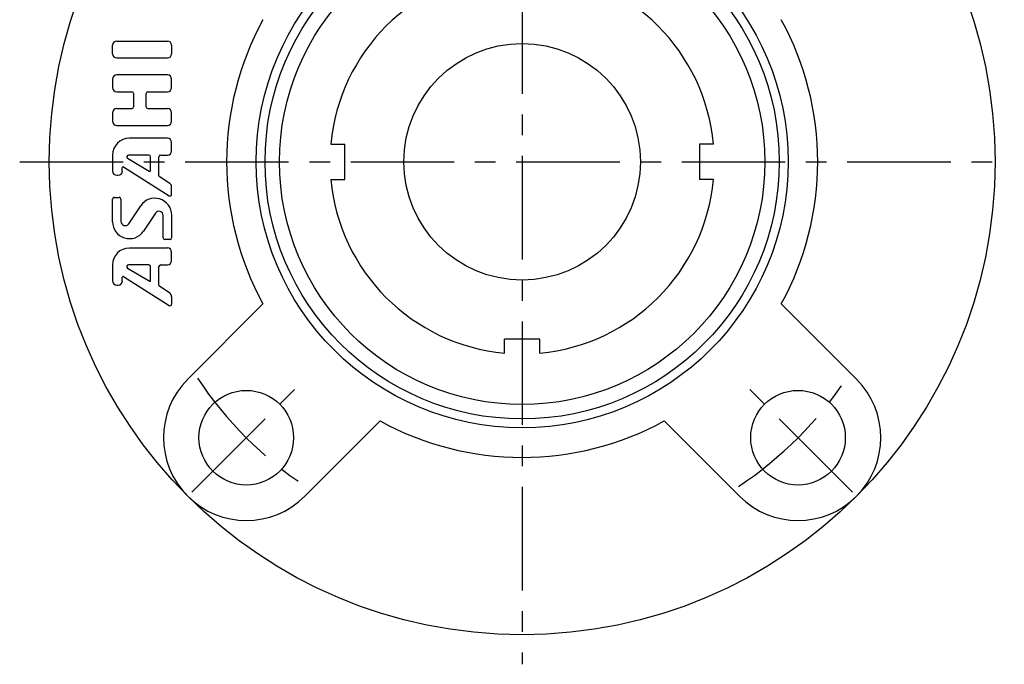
# Model space of a CAD drawing. Extents: x -85 to 167, y -85 to 167.
# Tile 1 of 11: x -85 to 82, y -85 to 24. Entities that reach past the tile are written whole.
import ezdxf

# ---------------------------------------------------------------- set-up
doc = ezdxf.new("R2010")
doc.units = 0
doc.header["$LTSCALE"] = 14
doc.linetypes.add('CENTER', pattern=[2, 1.25, -0.25, 0.25, -0.25])
doc.layers.get('0').update_dxf_attribs({"linetype": 'CONTINUOUS'})
doc.layers.add('1', color=3, linetype='CONTINUOUS')
doc.layers.add('CENTER', color=1, linetype='CENTER')

msp = doc.modelspace()

# ---------------------------------------------------------------- linework, layer by layer
for p, q in [((-32.36, 3), (-30, 3)), ((-30, -3), (-30, 3)), ((30, 3), (30, -3)), ((32.36, 3), (30, 3)), ((-32.36, -3), (-30, -3)), ((32.36, -3), (30, -3)), ((-56.57, -36.77), (-43.84, -24.04)), ((56.57, -36.77), (43.84, -24.04)), ((3, -30), (-3, -30)), ((-3, -32.36), (-3, -30)), ((3, -32.36), (3, -30)), ((-36.77, -56.57), (-24.04, -43.84)), ((36.77, -56.57), (24.04, -43.84))]:
    msp.add_line(p, q)
for centre, radius in [((0, 0), 80), ((0, 0), 45), ((0, 0), 43.5), ((0, 0), 41.05), ((0, 0), 20), ((-46.67, -46.67), 8), ((46.67, -46.67), 8)]:
    msp.add_circle(centre, radius)
for centre, radius, start, end in [((0, 0), 32.5, 95.2964, 174.7036), ((0, 0), 32.5, 5.2964, 84.7036), ((0, 0), 50, 151.2602, 208.7398), ((0, 0), 50, 331.2602, 28.7398), ((0, 0), 32.5, 185.2964, 264.7036), ((0, 0), 32.5, 275.2964, 354.7036), ((-46.67, -46.67), 14, 135, 315), ((46.67, -46.67), 14, 225, 45), ((0, 0), 50, 241.2602, 298.7398)]:
    msp.add_arc(centre, radius, start, end)
at = {"layer": '1'}
for p, q in [((-68.58, 20.42), (-60.01, 20.42)), ((-69.3, 18.28), (-69.3, 19.71)), ((-59.3, 19.71), (-59.3, 18.28)), ((-60.01, 17.56), (-68.58, 17.56)), ((-69.3, 13.99), (-69.3, 12.56)), ((-60.01, 14.71), (-68.58, 14.71)), ((-59.3, 12.56), (-59.3, 13.99)), ((-68.58, 11.85), (-66.01, 11.85)), ((-63.3, 11.85), (-60.01, 11.85)), ((-65.73, 11.56), (-65.73, 9.28)), ((-63.58, 9.28), (-63.58, 11.56)), ((-66.01, 8.99), (-68.58, 8.99)), ((-60.01, 8.99), (-63.3, 8.99)), ((-69.3, 8.28), (-69.3, 6.85)), ((-59.3, 6.85), (-59.3, 8.28)), ((-68.58, 6.13), (-60.01, 6.13)), ((-60.01, 3.99), (-66.44, 3.99)), ((-59.3, 1.85), (-59.3, 3.28)), ((-69.3, 1.13), (-69.3, -1.56)), ((-66.75, 0.6), (-63.08, -1.59)), ((-63.15, 1.13), (-66.6, 1.13)), ((-62.87, -1.47), (-62.87, 0.85)), ((-61.44, -2.36), (-61.44, 0.85)), ((-61.15, 1.13), (-60.01, 1.13)), ((-67.64, -1.56), (-67.64, -0.96)), ((-67.42, -0.84), (-59.74, -5.73)), ((-68.58, -2.28), (-68.35, -2.28)), ((-59.61, -3.65), (-61.38, -2.48)), ((-59.3, -5.49), (-59.3, -4.25)), ((-69.3, -10.14), (-69.3, -6.29)), ((-69.01, -6.01), (-68.15, -6.01)), ((-67.87, -6.29), (-67.87, -10.08)), ((-66.56, -10.47), (-64.53, -7.43)), ((-62.03, -8.69), (-64.06, -11.73)), ((-60.73, -12.87), (-60.73, -9.08)), ((-59.3, -9.02), (-59.3, -12.87)), ((-59.58, -13.15), (-60.44, -13.15)), ((-60.01, -14.58), (-66.44, -14.58)), ((-59.3, -16.72), (-59.3, -15.29)), ((-69.3, -17.44), (-69.3, -20.14)), ((-66.75, -17.97), (-63.08, -20.16)), ((-63.15, -17.44), (-66.6, -17.44)), ((-62.87, -20.04), (-62.87, -17.72)), ((-61.44, -20.93), (-61.44, -17.72)), ((-61.15, -17.44), (-60.01, -17.44)), ((-67.64, -20.14), (-67.64, -19.53)), ((-67.42, -19.41), (-59.74, -24.3)), ((-68.59, -20.85), (-68.36, -20.85)), ((-59.61, -22.22), (-61.37, -21.05)), ((-59.29, -24.06), (-59.29, -22.82))]:
    msp.add_line(p, q, dxfattribs=at)
for centre, radius, start, end in [((-68.58, 19.71), 0.714, 90, 180), ((-60.01, 19.71), 0.714, 0, 90), ((-68.58, 18.28), 0.714, 180, 270), ((-60.01, 18.28), 0.714, 270, 0), ((-68.58, 13.99), 0.714, 90, 180), ((-60.01, 13.99), 0.714, 0, 90), ((-68.58, 12.56), 0.714, 180, 270), ((-66.01, 11.56), 0.286, 0, 90), ((-63.3, 11.56), 0.286, 90, 180), ((-60.01, 12.56), 0.714, 270, 0), ((-68.58, 8.28), 0.714, 90, 180), ((-66.01, 9.28), 0.286, 270, 0), ((-63.3, 9.28), 0.286, 180, 270), ((-60.01, 8.28), 0.714, 0, 90), ((-68.58, 6.85), 0.714, 180, 270), ((-60.01, 6.85), 0.714, 270, 0), ((-66.44, 1.13), 2.86, 90, 180), ((-60.01, 3.28), 0.714, 0, 90), ((-60.01, 1.85), 0.714, 270, 0), ((-66.6, 0.85), 0.286, 90, 239.0362), ((-63.15, 0.85), 0.286, 0, 90), ((-61.15, 0.85), 0.286, 90, 180), ((-68.58, -1.56), 0.714, 180, 270), ((-68.35, -1.56), 0.714, 270, 0), ((-67.49, -0.96), 0.143, 57.5288, 180), ((-63.01, -1.47), 0.143, 239.0362, 0), ((-61.3, -2.36), 0.143, 180, 236.3099), ((-60.01, -4.25), 0.714, 0, 56.3099), ((-69.01, -6.29), 0.286, 90, 180), ((-68.15, -6.29), 0.286, 0, 90), ((-62.15, -9.02), 2.86, 0, 146.3099), ((-59.58, -5.49), 0.286, 237.5288, 0), ((-61.44, -9.08), 0.714, 0, 146.3099), ((-66.44, -10.14), 2.86, 180, 326.3099), ((-67.15, -10.08), 0.714, 180, 326.3099), ((-60.44, -12.87), 0.286, 180, 270), ((-59.58, -12.87), 0.286, 270, 0), ((-66.44, -17.44), 2.86, 90, 180), ((-60.01, -15.29), 0.714, 0, 90), ((-66.6, -17.72), 0.286, 90, 239.0362), ((-63.15, -17.72), 0.286, 0, 90), ((-61.15, -17.72), 0.286, 90, 180), ((-60.01, -16.72), 0.714, 270, 0), ((-67.49, -19.53), 0.143, 57.5288, 180), ((-68.58, -20.14), 0.714, 180, 270), ((-68.35, -20.14), 0.714, 270, 0), ((-63.01, -20.04), 0.143, 239.0362, 0), ((-61.29, -20.93), 0.143, 180, 236.3099), ((-60.01, -22.82), 0.714, 0, 56.3099), ((-59.58, -24.06), 0.286, 237.5288, 0)]:
    msp.add_arc(centre, radius, start, end, dxfattribs=at)
at = {"layer": 'CENTER'}
for p, q in [((0, 85), (0, -85)), ((-85, 0), (85, 0)), ((-55.86, -55.86), (-37.48, -37.48)), ((55.86, -55.86), (37.48, -37.48))]:
    msp.add_line(p, q, dxfattribs=at)
for start, end in [(213.6961, 236.3039), (303.6961, 326.3039)]:
    msp.add_arc((0, 0), 66, start, end, dxfattribs=at)

doc.saveas('drawing.dxf')
